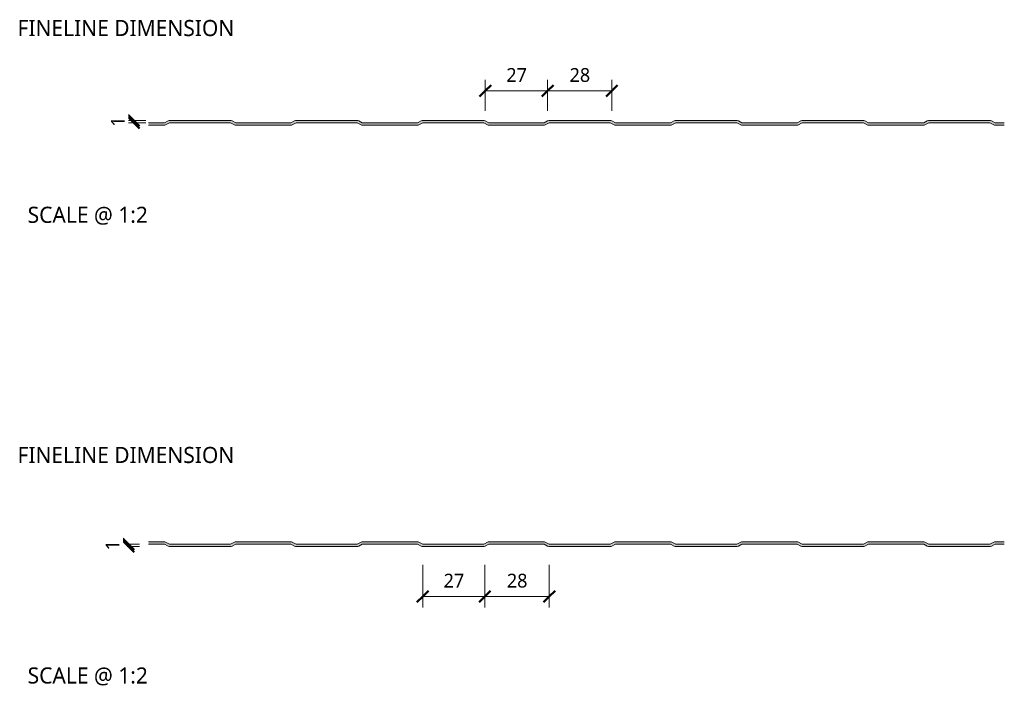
# Model space of a CAD drawing. Header units: millimetres. Extents: x 196 to 3485, y -270 to 1649.
# Tile 16 of 16: x 3057 to 3485, y 77 to 367. Entities that reach past the tile are written whole.
import ezdxf

# ---------------------------------------------------------------- set-up
doc = ezdxf.new("R2010")
doc.units = ezdxf.units.MM
for name, color, linetype, lineweight in [('A-ANNO-DIMS', 211, 'Continuous', 9), ('A-ANNO-DIMS-2', 211, 'Continuous', 9), ('A-DETL-GENF', 92, 'Continuous', 13), ('G-ANNO-TEXT', 231, 'Continuous', 9)]:
    doc.layers.add(name, color=color, linetype=linetype, lineweight=lineweight)
doc.styles.add('Yu Gothic_2', font='Yu Gothic.ttf', dxfattribs={"height": 7})
doc.styles.add('Yu Gothic_3', font='Yu Gothic.ttf', dxfattribs={"height": 6})
doc.styles.add('Yu Gothic_B', font='Yu Gothic.ttf', dxfattribs={"height": 7})
doc.dimstyles.new('Diagonal_1', dxfattribs={"dimscale": 304.8, "dimtxt": 6.965421, "dimasz": 0.016404, "dimexe": 0.015748, "dimexo": 0.009843, "dimgap": 0.009843, "dimtad": 1, "dimdec": 0, "dimzin": 0, "dimdsep": 46, "dimtxsty": 'Yu Gothic_3', "dimblk1": 'OBLIQUE', "dimblk2": 'OBLIQUE', "dimsah": 1, "dimcen": 0.09, "dimazin": 0, "dimtfac": 1, "dimtdec": 4, "dimtix": 1, "dimtmove": 0, "dimatfit": 3, "dimfxl": 1, "dimtvp": 1, "dimtfill": 1, "dimtolj": 1, "dimtzin": 0, "dimarcsym": 2})

# ---------------------------------------------------------------- blocks, each defined once
blk = doc.blocks.new('CR1100 - FINISHES - CR 1100 - FINELINE FINISH - TOP-4168015-ALL FINISHES Copy 1 Copy 1 Copy 1 Copy 1')
at = {"layer": 'A-DETL-GENF'}
blk.add_hatch(color=256, dxfattribs=at).paths.add_polyline_path([(203.74, 13), (205.74, 14), (232.27, 14), (234.27, 13), (258.74, 13), (260.74, 14), (287.27, 14), (289.27, 13), (313.74, 13), (315.74, 14), (342.27, 14), (344.27, 13), (368.74, 13), (370.74, 14), (397.27, 14), (399.27, 13), (403.53, 13), (403.53, 14), (399.5, 14), (397.94, 14.78), (397.49, 14.94), (397.01, 15), (371, 15), (370.51, 14.94), (370.06, 14.78), (368.5, 14), (344.5, 14), (342.94, 14.78), (342.49, 14.94), (342.01, 15), (316, 15), (315.51, 14.94), (315.06, 14.78), (313.5, 14), (289.5, 14), (287.94, 14.78), (287.49, 14.94), (287.01, 15), (261, 15), (260.51, 14.94), (260.06, 14.78), (258.5, 14), (234.5, 14), (232.94, 14.78), (232.49, 14.94), (232.01, 15), (206, 15), (205.51, 14.94), (205.06, 14.78), (203.5, 14), (179.5, 14), (177.94, 14.78), (177.49, 14.94), (177.01, 15), (151, 15), (150.51, 14.94), (150.06, 14.78), (148.5, 14), (124.5, 14), (122.94, 14.78), (122.49, 14.94), (122.01, 15), (96, 15), (95.51, 14.94), (95.06, 14.78), (93.5, 14), (69.5, 14), (67.94, 14.78), (67.49, 14.94), (67.01, 15), (41, 15), (40.51, 14.94), (40.06, 14.78), (38.5, 14), (31.59, 14), (31.59, 13), (38.74, 13), (40.74, 14), (67.27, 14), (69.27, 13), (93.74, 13), (95.74, 14), (122.27, 14), (124.27, 13), (148.74, 13), (150.74, 14), (177.27, 14), (179.27, 13)])
for p, q in [((38.5, 14), (31.59, 14)), ((31.59, 13), (38.74, 13)), ((40.06, 14.78), (38.5, 14)), ((38.74, 13), (40.74, 14)), ((40.74, 14), (67.27, 14)), ((67.01, 15), (41, 15)), ((67.27, 14), (69.27, 13)), ((69.5, 14), (67.94, 14.78)), ((69.27, 13), (93.74, 13)), ((93.5, 14), (69.5, 14)), ((95.06, 14.78), (93.5, 14)), ((93.74, 13), (95.74, 14)), ((95.74, 14), (122.27, 14)), ((122.01, 15), (96, 15)), ((122.27, 14), (124.27, 13)), ((124.5, 14), (122.94, 14.78)), ((124.27, 13), (148.74, 13)), ((148.5, 14), (124.5, 14)), ((150.06, 14.78), (148.5, 14)), ((148.74, 13), (150.74, 14)), ((150.74, 14), (177.27, 14)), ((177.01, 15), (151, 15)), ((177.27, 14), (179.27, 13)), ((179.5, 14), (177.94, 14.78)), ((179.27, 13), (203.74, 13)), ((203.5, 14), (179.5, 14)), ((205.06, 14.78), (203.5, 14)), ((203.74, 13), (205.74, 14)), ((205.74, 14), (232.27, 14)), ((232.01, 15), (206, 15)), ((232.27, 14), (234.27, 13)), ((234.5, 14), (232.94, 14.78)), ((234.27, 13), (258.74, 13)), ((258.5, 14), (234.5, 14)), ((260.06, 14.78), (258.5, 14)), ((258.74, 13), (260.74, 14)), ((260.74, 14), (287.27, 14)), ((287.01, 15), (261, 15)), ((287.27, 14), (289.27, 13)), ((289.5, 14), (287.94, 14.78)), ((289.27, 13), (313.74, 13)), ((313.5, 14), (289.5, 14)), ((315.06, 14.78), (313.5, 14)), ((313.74, 13), (315.74, 14)), ((315.74, 14), (342.27, 14)), ((342.01, 15), (316, 15)), ((342.27, 14), (344.27, 13)), ((344.5, 14), (342.94, 14.78)), ((344.27, 13), (368.74, 13)), ((368.5, 14), (344.5, 14)), ((370.06, 14.78), (368.5, 14)), ((368.74, 13), (370.74, 14)), ((370.74, 14), (397.27, 14)), ((397.01, 15), (371, 15)), ((397.27, 14), (399.27, 13)), ((399.5, 14), (397.94, 14.78)), ((399.27, 13), (403.53, 13)), ((403.53, 14), (399.5, 14))]:
    blk.add_line(p, q, dxfattribs=at)
for centre, start, end in [((41, 12.9), 90, 116.5651), ((67.01, 12.9), 63.4349, 90), ((96, 12.9), 90, 116.5651), ((122.01, 12.9), 63.4349, 90), ((151, 12.9), 90, 116.5651), ((177.01, 12.9), 63.4349, 90), ((206, 12.9), 90, 116.5651), ((232.01, 12.9), 63.4349, 90), ((261, 12.9), 90, 116.5651), ((287.01, 12.9), 63.4349, 90), ((316, 12.9), 90, 116.5651), ((342.01, 12.9), 63.4349, 90), ((371, 12.9), 90, 116.5651), ((397.01, 12.9), 63.4349, 90)]:
    blk.add_arc(centre, 2.1, start, end, dxfattribs=at)
blk = doc.blocks.new('CR1100 - FINISHES - CR 1100 - FINELINE FINISH - BOTTOM-4168009-ALL FINISHES Copy 1 Copy 1 Copy 1 Copy 1')
at = {"layer": 'A-DETL-GENF'}
blk.add_hatch(color=256, dxfattribs=at).paths.add_polyline_path([(397.01, 0), (397.49, 0.06), (397.94, 0.22), (399.5, 1), (403.53, 1), (403.53, 2), (399.27, 2), (397.27, 1), (370.74, 1), (368.74, 2), (344.27, 2), (342.27, 1), (315.74, 1), (313.74, 2), (289.27, 2), (287.27, 1), (260.74, 1), (258.74, 2), (234.27, 2), (232.27, 1), (205.74, 1), (203.74, 2), (179.27, 2), (177.27, 1), (150.74, 1), (148.74, 2), (124.27, 2), (122.27, 1), (95.74, 1), (93.74, 2), (69.27, 2), (67.27, 1), (40.74, 1), (38.74, 2), (31.59, 2), (31.59, 1), (38.5, 1), (40.06, 0.22), (40.51, 0.06), (41, 0), (67.01, 0), (67.49, 0.06), (67.94, 0.22), (69.5, 1), (93.5, 1), (95.06, 0.22), (95.51, 0.06), (96, 0), (122.01, 0), (122.49, 0.06), (122.94, 0.22), (124.5, 1), (148.5, 1), (150.06, 0.22), (150.51, 0.06), (151, 0), (177.01, 0), (177.49, 0.06), (177.94, 0.22), (179.5, 1), (203.5, 1), (205.06, 0.22), (205.51, 0.06), (206, 0), (232.01, 0), (232.49, 0.06), (232.94, 0.22), (234.5, 1), (258.5, 1), (260.06, 0.22), (260.51, 0.06), (261, 0), (287.01, 0), (287.49, 0.06), (287.94, 0.22), (289.5, 1), (313.5, 1), (315.06, 0.22), (315.51, 0.06), (316, 0), (342.01, 0), (342.49, 0.06), (342.94, 0.22), (344.5, 1), (368.5, 1), (370.06, 0.22), (370.51, 0.06), (371, 0)])
for p, q in [((38.74, 2), (31.59, 2)), ((31.59, 1), (38.5, 1)), ((38.5, 1), (40.06, 0.22)), ((40.74, 1), (38.74, 2)), ((67.27, 1), (40.74, 1)), ((41, 0), (67.01, 0)), ((69.27, 2), (67.27, 1)), ((67.94, 0.22), (69.5, 1)), ((93.74, 2), (69.27, 2)), ((69.5, 1), (93.5, 1)), ((93.5, 1), (95.06, 0.22)), ((95.74, 1), (93.74, 2)), ((122.27, 1), (95.74, 1)), ((124.27, 2), (122.27, 1)), ((122.94, 0.22), (124.5, 1)), ((148.74, 2), (124.27, 2)), ((124.5, 1), (148.5, 1)), ((148.5, 1), (150.06, 0.22)), ((150.74, 1), (148.74, 2)), ((177.27, 1), (150.74, 1)), ((179.27, 2), (177.27, 1)), ((177.94, 0.22), (179.5, 1)), ((203.74, 2), (179.27, 2)), ((179.5, 1), (203.5, 1)), ((203.5, 1), (205.06, 0.22)), ((205.74, 1), (203.74, 2)), ((232.27, 1), (205.74, 1)), ((234.27, 2), (232.27, 1)), ((232.94, 0.22), (234.5, 1)), ((258.74, 2), (234.27, 2)), ((234.5, 1), (258.5, 1)), ((258.5, 1), (260.06, 0.22)), ((260.74, 1), (258.74, 2)), ((287.27, 1), (260.74, 1)), ((289.27, 2), (287.27, 1)), ((287.94, 0.22), (289.5, 1)), ((313.74, 2), (289.27, 2)), ((289.5, 1), (313.5, 1)), ((313.5, 1), (315.06, 0.22)), ((315.74, 1), (313.74, 2)), ((342.27, 1), (315.74, 1)), ((344.27, 2), (342.27, 1)), ((342.94, 0.22), (344.5, 1)), ((368.74, 2), (344.27, 2)), ((344.5, 1), (368.5, 1)), ((368.5, 1), (370.06, 0.22)), ((370.74, 1), (368.74, 2)), ((397.27, 1), (370.74, 1)), ((399.27, 2), (397.27, 1)), ((397.94, 0.22), (399.5, 1)), ((403.53, 2), (399.27, 2)), ((399.5, 1), (403.53, 1)), ((96, 0), (122.01, 0)), ((151, 0), (177.01, 0)), ((206, 0), (232.01, 0)), ((261, 0), (287.01, 0)), ((316, 0), (342.01, 0)), ((371, 0), (397.01, 0))]:
    blk.add_line(p, q, dxfattribs=at)
for centre, start, end in [((41, 2.1), 243.4349, 270), ((67.01, 2.1), 270, 296.5651), ((96, 2.1), 243.4349, 270), ((122.01, 2.1), 270, 296.5651), ((151, 2.1), 243.4349, 270), ((177.01, 2.1), 270, 296.5651), ((206, 2.1), 243.4349, 270), ((232.01, 2.1), 270, 296.5651), ((261, 2.1), 243.4349, 270), ((287.01, 2.1), 270, 296.5651), ((316, 2.1), 243.4349, 270), ((342.01, 2.1), 270, 296.5651), ((371, 2.1), 243.4349, 270), ((397.01, 2.1), 270, 296.5651)]:
    blk.add_arc(centre, 2.1, start, end, dxfattribs=at)
blk = doc.blocks.new('DIMBLOCK8-ALL FINISHES Copy 1 Copy 1 Copy 1 Copy 1')
at = {"layer": 'A-ANNO-DIMS-2'}
for p, q in [((3286.49, 335.84), (3286.49, 340.64)), ((3314.37, 335.84), (3314.37, 340.64)), ((3286.49, 335.84), (3314.37, 335.84)), ((3286.49, 335.84), (3286.49, 327.12)), ((3314.37, 335.84), (3314.37, 327.12))]:
    blk.add_line(p, q, dxfattribs=at)
at = {"layer": 'A-ANNO-DIMS-2', "lineweight": 50}
for p, q in [((3286.49, 335.84), (3288.99, 338.34)), ((3314.37, 335.84), (3316.87, 338.34)), ((3286.49, 335.84), (3283.99, 333.34)), ((3314.37, 335.84), (3311.87, 333.34))]:
    blk.add_line(p, q, dxfattribs=at)
at = {"layer": 'A-ANNO-DIMS-2', "color": 0, "insert": (3296.03, 345.76), "char_height": 6, "width": 10.5711, "attachment_point": 1, "line_spacing_factor": 1.024327, "style": 'Yu Gothic_3', "bg_fill": 3, "box_fill_scale": 1.25, "bg_fill_color": 9, "bg_fill_true_color": 13158600, "bg_fill_transparency": 0}
blk.add_mtext('28', dxfattribs=at)
blk = doc.blocks.new('_Oblique')
at = {"color": 0, "linetype": 'ByBlock', "lineweight": -2}
blk.add_line((-0.5, -0.5), (0.5, 0.5), dxfattribs=at)
blk = doc.blocks.new('DIMBLOCK9-ALL FINISHES Copy 1 Copy 1 Copy 1 Copy 1')
at = {"layer": 'A-ANNO-DIMS-2'}
for p, q in [((3259.37, 335.84), (3259.37, 340.64)), ((3286.49, 335.84), (3286.49, 340.64)), ((3259.37, 335.84), (3286.49, 335.84)), ((3259.37, 335.84), (3259.37, 327.12)), ((3286.49, 335.84), (3286.49, 327.12))]:
    blk.add_line(p, q, dxfattribs=at)
at = {"layer": 'A-ANNO-DIMS-2', "lineweight": 50}
for p, q in [((3259.37, 335.84), (3261.87, 338.34)), ((3286.49, 335.84), (3288.99, 338.34)), ((3259.37, 335.84), (3256.87, 333.34)), ((3286.49, 335.84), (3283.99, 333.34))]:
    blk.add_line(p, q, dxfattribs=at)
at = {"layer": 'A-ANNO-DIMS-2', "color": 0, "insert": (3268.53, 345.76), "char_height": 6, "width": 10.5711, "attachment_point": 1, "line_spacing_factor": 1.024327, "style": 'Yu Gothic_3', "bg_fill": 3, "box_fill_scale": 1.25, "bg_fill_color": 9, "bg_fill_true_color": 13158600, "bg_fill_transparency": 0}
blk.add_mtext('27', dxfattribs=at)
blk = doc.blocks.new('DIMBLOCK10-ALL FINISHES Copy 1 Copy 1 Copy 1 Copy 1')
at = {"layer": 'A-ANNO-DIMS-2', "lineweight": 50}
for p, q in [((3106.61, 322.99), (3104.11, 325.49)), ((3106.61, 321.99), (3104.11, 324.49)), ((3106.61, 322.99), (3109.11, 320.49)), ((3106.61, 321.99), (3109.11, 319.49))]:
    blk.add_line(p, q, dxfattribs=at)
at = {"layer": 'A-ANNO-DIMS-2'}
for p, q in [((3106.61, 322.99), (3101.81, 322.99)), ((3106.61, 321.99), (3101.81, 321.99)), ((3106.61, 322.99), (3106.61, 321.99)), ((3106.61, 322.99), (3111.91, 322.99)), ((3106.61, 321.99), (3111.83, 321.99))]:
    blk.add_line(p, q, dxfattribs=at)
at = {"layer": 'A-ANNO-DIMS-2', "color": 0, "insert": (3096.69, 320.29), "char_height": 6, "width": 5.2855, "attachment_point": 1, "rotation": 90, "line_spacing_factor": 1.024327, "style": 'Yu Gothic_3', "bg_fill": 3, "box_fill_scale": 1.25, "bg_fill_color": 9, "bg_fill_true_color": 13158600, "bg_fill_transparency": 0}
blk.add_mtext('1', dxfattribs=at)
blk = doc.blocks.new('DIMBLOCK11-ALL FINISHES Copy 1 Copy 1 Copy 1 Copy 1')
at = {"layer": 'A-ANNO-DIMS-2'}
for p, q in [((3232.2, 116.13), (3232.2, 129.85)), ((3259.17, 116.13), (3259.17, 129.85)), ((3232.2, 116.13), (3259.17, 116.13)), ((3232.2, 116.13), (3232.2, 111.33)), ((3259.17, 116.13), (3259.17, 111.33))]:
    blk.add_line(p, q, dxfattribs=at)
at = {"layer": 'A-ANNO-DIMS-2', "lineweight": 50}
for p, q in [((3232.2, 116.13), (3229.7, 113.63)), ((3232.2, 116.13), (3234.7, 118.63)), ((3259.17, 116.13), (3256.67, 113.63)), ((3259.17, 116.13), (3261.67, 118.63))]:
    blk.add_line(p, q, dxfattribs=at)
at = {"layer": 'A-ANNO-DIMS-2', "color": 0, "insert": (3241.28, 126.05), "char_height": 6, "width": 10.5711, "attachment_point": 1, "line_spacing_factor": 1.024327, "style": 'Yu Gothic_3', "bg_fill": 3, "box_fill_scale": 1.25, "bg_fill_color": 9, "bg_fill_true_color": 13158600, "bg_fill_transparency": 0}
blk.add_mtext('27', dxfattribs=at)
blk = doc.blocks.new('DIMBLOCK12-ALL FINISHES Copy 1 Copy 1 Copy 1 Copy 1')
at = {"layer": 'A-ANNO-DIMS-2'}
for p, q in [((3259.17, 116.13), (3259.17, 129.85)), ((3287.2, 116.13), (3287.2, 129.85)), ((3259.17, 116.13), (3287.2, 116.13)), ((3259.17, 116.13), (3259.17, 111.33)), ((3287.2, 116.13), (3287.2, 111.33))]:
    blk.add_line(p, q, dxfattribs=at)
at = {"layer": 'A-ANNO-DIMS-2', "lineweight": 50}
for p, q in [((3259.17, 116.13), (3256.67, 113.63)), ((3259.17, 116.13), (3261.67, 118.63)), ((3287.2, 116.13), (3284.7, 113.63)), ((3287.2, 116.13), (3289.7, 118.63))]:
    blk.add_line(p, q, dxfattribs=at)
at = {"layer": 'A-ANNO-DIMS-2', "color": 0, "insert": (3268.78, 126.05), "char_height": 6, "width": 10.5711, "attachment_point": 1, "line_spacing_factor": 1.024327, "style": 'Yu Gothic_3', "bg_fill": 3, "box_fill_scale": 1.25, "bg_fill_color": 9, "bg_fill_true_color": 13158600, "bg_fill_transparency": 0}
blk.add_mtext('28', dxfattribs=at)
blk = doc.blocks.new('DIMBLOCK13-ALL FINISHES Copy 1 Copy 1 Copy 1 Copy 1')
at = {"layer": 'A-ANNO-DIMS-2', "lineweight": 50}
for p, q in [((3104.29, 138.86), (3101.79, 141.36)), ((3104.29, 137.86), (3101.79, 140.36)), ((3104.29, 138.86), (3106.79, 136.36)), ((3104.29, 137.86), (3106.79, 135.36))]:
    blk.add_line(p, q, dxfattribs=at)
at = {"layer": 'A-ANNO-DIMS-2'}
for p, q in [((3104.29, 138.86), (3103.75, 138.86)), ((3104.29, 137.86), (3103.75, 137.86)), ((3104.29, 137.86), (3104.29, 138.86)), ((3104.29, 138.86), (3109.09, 138.86)), ((3104.29, 137.86), (3109.09, 137.86))]:
    blk.add_line(p, q, dxfattribs=at)
at = {"layer": 'A-ANNO-DIMS-2', "color": 0, "insert": (3094.36, 136.16), "char_height": 6, "width": 5.2855, "attachment_point": 1, "rotation": 90, "line_spacing_factor": 1.024327, "style": 'Yu Gothic_3', "bg_fill": 3, "box_fill_scale": 1.25, "bg_fill_color": 9, "bg_fill_true_color": 13158600, "bg_fill_transparency": 0}
blk.add_mtext('1', dxfattribs=at)

msp = doc.modelspace()

# ---------------------------------------------------------------- block references
at = {"layer": 'A-DETL-GENF'}
for name, p in [('CR1100 - FINISHES - CR 1100 - FINELINE FINISH - TOP-4168015-ALL FINISHES Copy 1 Copy 1 Copy 1 Copy 1', (3081.43, 307.99)), ('CR1100 - FINISHES - CR 1100 - FINELINE FINISH - BOTTOM-4168009-ALL FINISHES Copy 1 Copy 1 Copy 1 Copy 1', (3081.43, 137.86))]:
    msp.add_blockref(name, p, dxfattribs=at)

# ---------------------------------------------------------------- texts
at = {"layer": 'G-ANNO-TEXT', "color": 7, "char_height": 7, "attachment_point": 1, "bg_fill": 3, "box_fill_scale": 1.25, "bg_fill_color": 9, "bg_fill_true_color": 13158600, "bg_fill_transparency": 0}
for s, insert, width, style in [('FINELINE DIMENSION', (3056.07, 366.66), 122.3375, 'Yu Gothic_B'), ('SCALE @ 1:2', (3060.49, 285.52), 66.5401, 'Yu Gothic_2'), ('FINELINE DIMENSION', (3056.07, 181.15), 122.3375, 'Yu Gothic_B'), ('SCALE @ 1:2', (3060.49, 85.35), 66.5401, 'Yu Gothic_2')]:
    msp.add_mtext(s, dxfattribs=dict(at, insert=insert, width=width, style=style))

# ---------------------------------------------------------------- dimensions: what is measured, and where the dimension line sits
at = {"layer": 'A-ANNO-DIMS'}
dim = msp.add_linear_dim(base=(3104.29, 138.86), p1=(3100.75, 137.86), p2=(3100.75, 138.86), angle=90, dimstyle='Diagonal_1', override={"dimpost": '<>', "dimfxl": 1}, dxfattribs=at)
dim.commit()
dim.dimension.update_dxf_attribs({"geometry": 'DIMBLOCK13-ALL FINISHES Copy 1 Copy 1 Copy 1 Copy 1', "text_midpoint": (3098.29, 138.36)})
dim = msp.add_linear_dim(base=(3259.17, 116.13), p1=(3232.2, 132.85), p2=(3259.17, 132.85), dimstyle='Diagonal_1', override={"dimpost": '<>', "dimfxl": 26.973477}, dxfattribs=at)
dim.commit()
dim.dimension.update_dxf_attribs({"geometry": 'DIMBLOCK11-ALL FINISHES Copy 1 Copy 1 Copy 1 Copy 1', "text_midpoint": (3245.69, 122.13)})

# ---------------------------------------------------------------- next in the draw order: dimensions: what is measured, and where the dimension line sits
for base, p1, p2, override, picture, middle in [((3314.37, 335.84), (3286.49, 324.12), (3314.37, 324.12), {"dimpost": '<>', "dimfxl": 27.886812}, 'DIMBLOCK8-ALL FINISHES Copy 1 Copy 1 Copy 1 Copy 1', (3300.43, 341.84)), ((3287.2, 116.13), (3259.17, 132.85), (3287.2, 132.85), {"dimpost": '<>', "dimfxl": 28.026523}, 'DIMBLOCK12-ALL FINISHES Copy 1 Copy 1 Copy 1 Copy 1', (3273.19, 122.13))]:
    dim = msp.add_linear_dim(base=base, p1=p1, p2=p2, dimstyle='Diagonal_1', override=override, dxfattribs=at)
    dim.commit()
    dim.dimension.update_dxf_attribs({"geometry": picture, "text_midpoint": middle})
dim = msp.add_linear_dim(base=(3106.61, 321.99), p1=(3114.91, 322.99), p2=(3114.83, 321.99), angle=90, dimstyle='Diagonal_1', override={"dimpost": '<>', "dimfxl": 1.0028}, dxfattribs=at)
dim.commit()
dim.dimension.update_dxf_attribs({"geometry": 'DIMBLOCK10-ALL FINISHES Copy 1 Copy 1 Copy 1 Copy 1', "text_midpoint": (3100.61, 322.49)})

# ---------------------------------------------------------------- next in the draw order: dimensions: what is measured, and where the dimension line sits
dim = msp.add_linear_dim(base=(3286.49, 335.84), p1=(3259.37, 324.12), p2=(3286.49, 324.12), dimstyle='Diagonal_1', override={"dimpost": '<>', "dimfxl": 27.113188}, dxfattribs=at)
dim.commit()
dim.dimension.update_dxf_attribs({"geometry": 'DIMBLOCK9-ALL FINISHES Copy 1 Copy 1 Copy 1 Copy 1', "text_midpoint": (3272.93, 341.84)})

doc.saveas('drawing.dxf')
